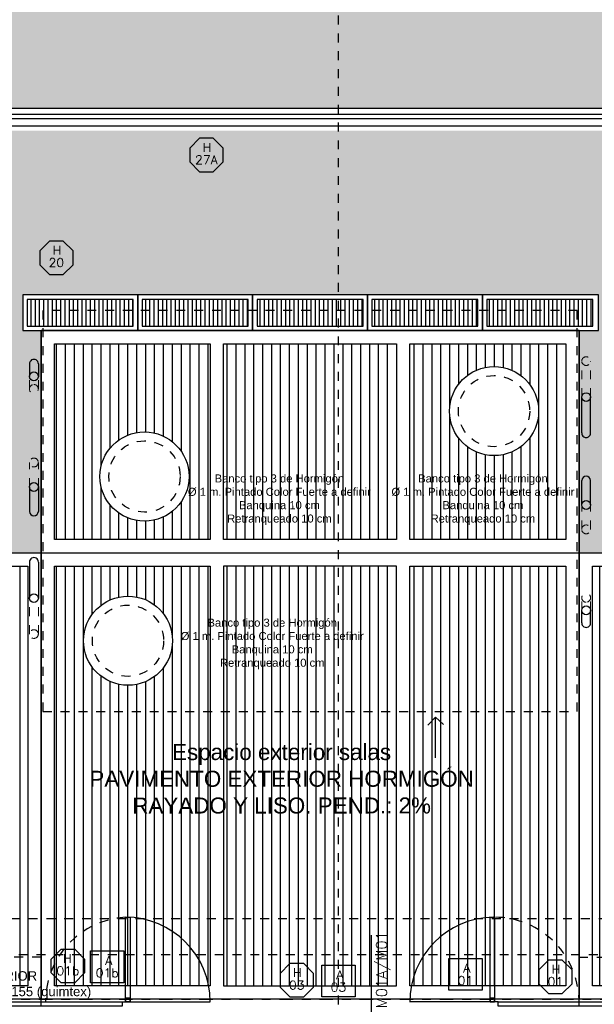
# Model space of a CAD drawing. Header units: metres. Extents: x -4243 to 4656, y 1445 to 4258.
# Tile 15 of 42: x 4466.59 to 4473.04, y 1582.81 to 1593.86. Entities that reach past the tile are written whole.
import ezdxf
from ezdxf.enums import TextEntityAlignment as Align

# ---------------------------------------------------------------- set-up
doc = ezdxf.new("R2010")
doc.units = ezdxf.units.M
doc.header["$LTSCALE"] = 0.3
for name, pattern in [('ACAD_ISO12W100', [21, 12, -3, 0, -3, 0, -3]), ('DASHDOT', [1, 0.5, -0.25, 0, -0.25]), ('RAYITAS', [0.375, 0.25, -0.125])]:
    doc.linetypes.add(name, pattern=pattern)
for name, color, linetype in [('0 notas JP', 4, 'Continuous'), ('A EQUIPAMIENTO', 4, 'Continuous'), ('A HERRERÍA', 4, 'Continuous'), ('A HORMIGON', 6, 'Continuous'), ('A MURO VISTO', 2, 'Continuous'), ('A PAVIMENTO', 253, 'Continuous'), ('A PROYEECIÓN CUBIERTA', 242, 'Continuous'), ('A-ALBA-1', 1, 'Continuous'), ('Alb_MURO', 1, 'Continuous'), ('LÍMITE PADRÓN_RETIROS', 241, 'Continuous'), ('TXT', 3, 'Continuous'), ('TXT COTA', 3, 'Continuous'), ('TXT PLANILLAS', 3, 'Continuous'), ('TXT TERMINACIONES', 3, 'Continuous')]:
    doc.layers.add(name, color=color, linetype=linetype)
doc.layers.add('04 gris', color=252, linetype='Continuous', lineweight=13)
doc.layers.add('A_PAVIMENTO EXT_', color=254, linetype='Continuous', lineweight=9)
doc.styles.add('ROMANS', font='romans', dxfattribs={"height": 2})
doc.styles.add('Tahoma', font='tahoma.ttf')
doc.styles.add('TXT-ANOT', font='arial.ttf')
pattern_1 = [(90, (4470.82353, 1588.03037), (-0.1, 9e-17), [])]
pattern_2 = [(90, (4464.30857, 1583.02022), (-0.1, 9e-17), [])]
pattern_3 = [(90, (4472.72353, 1587.73037), (-0.1, 9e-17), [])]

# ---------------------------------------------------------------- blocks, each defined once
blk = doc.blocks.new('*U518')
at = {"color": 0, "linetype": 'ByBlock'}
blk.add_lwpolyline([(-0.287, -0.195), (0.287, -0.195), (0.287, 0.354), (-0.287, 0.354)], close=True, dxfattribs=at)
at = {"color": 0, "linetype": 'ByBlock', "style": 'ROMANS', "width": 1.1}
blk.add_text('A', height=0.15, dxfattribs=at).set_placement((-0.088, 0.112))
at = {"color": 0, "linetype": 'ByBlock', "style": 'ROMANS', "width": 1.05}
blk.add_attdef('NRO', text='', height=0.15, dxfattribs=at).set_placement((0, -0.027), align=Align.MIDDLE)
blk = doc.blocks.new('*U519')
at = {"color": 0, "linetype": 'ByBlock', "ltscale": 0.1}
blk.add_lwpolyline([(0, 0.344), (0.119, 0.344), (0.288, 0.175), (0.288, -0.064), (0.119, -0.233), (0, -0.233), (-0.119, -0.233), (-0.288, -0.064), (-0.288, 0.175), (-0.119, 0.344)], close=True, dxfattribs=at)
at = {"color": 0, "style": 'ROMANS', "width": 1.1}
blk.add_text('H', height=0.15, dxfattribs=at).set_placement((-0.088, 0.112))
at = {"color": 0, "linetype": 'ByBlock', "style": 'ROMANS', "width": 1.05}
blk.add_attdef('NRO', text='', height=0.15, dxfattribs=at).set_placement((0, -0.027), align=Align.MIDDLE)
blk = doc.blocks.new('TIPOS_GRAL1')
at = {"color": 0, "linetype": 'ByBlock', "ltscale": 0.5}
blk.add_lwpolyline([(-0.287, -0.195), (0.287, -0.195), (0.287, 0.354), (-0.287, 0.354)], close=True, dxfattribs=at)
at = {"color": 0, "linetype": 'ByBlock', "style": 'ROMANS', "width": 1.1}
blk.add_text('A', height=0.15, dxfattribs=at).set_placement((-0.088, 0.112))
at = {"color": 0, "linetype": 'ByBlock', "style": 'ROMANS', "width": 1.05}
blk.add_attdef('NRO', text='', height=0.15, dxfattribs=at).set_placement((0, -0.027), align=Align.MIDDLE)
blk = doc.blocks.new('TIPOS_GRAL2')
at = {"color": 0, "linetype": 'ByBlock', "ltscale": 0.5}
blk.add_lwpolyline([(0, 0.344), (0.119, 0.344), (0.288, 0.175), (0.288, -0.064), (0.119, -0.233), (0, -0.233), (-0.119, -0.233), (-0.288, -0.064), (-0.288, 0.175), (-0.119, 0.344)], close=True, dxfattribs=at)
at = {"color": 0, "style": 'ROMANS', "width": 1.1}
blk.add_text('H', height=0.15, dxfattribs=at).set_placement((-0.088, 0.112))
at = {"color": 0, "linetype": 'ByBlock', "style": 'ROMANS', "width": 1.05}
blk.add_attdef('NRO', text='', height=0.15, dxfattribs=at).set_placement((0, -0.027), align=Align.MIDDLE)
blk = doc.blocks.new('alero exterior')
at = {"layer": '04 gris', "linetype": 'RAYITAS', "ltscale": 0.2}
for p, q in [((4531.264, 1591.994), (4531.264, 1592.398)), ((4531.364, 1591.994), (4531.364, 1592.398)), ((4525.064, 1592.085), (4525.064, 1592.226)), ((4525.164, 1592.085), (4525.164, 1592.226)), ((4525.064, 1590.985), (4525.064, 1591.26)), ((4525.164, 1590.985), (4525.164, 1591.26)), ((4531.264, 1590.509), (4531.264, 1590.783)), ((4531.364, 1590.509), (4531.364, 1590.783)), ((4525.064, 1589.334), (4525.064, 1589.737)), ((4525.164, 1589.334), (4525.164, 1589.737)), ((4531.264, 1589.6), (4531.264, 1589.741)), ((4531.364, 1589.6), (4531.364, 1589.741))]:
    blk.add_line(p, q, dxfattribs=at)
for centre, major_axis, ratio in [((4531.314, 1592.398), (-0.05, 0), 0.979215), ((4525.114, 1592.085), (0, 0.0502), 0.996202), ((4525.114, 1592.085), (0, 0.0502), 0.996202), ((4525.114, 1592.085), (0, 0.0502), 0.996202), ((4525.114, 1592.085), (0, 0.0502), 0.996202), ((4525.114, 1591.26), (0.05, 0), 0.990556), ((4531.314, 1590.509), (-0.05, 0), 0.990556), ((4531.314, 1589.741), (0, -0.0502), 0.996202), ((4525.114, 1589.334), (0.05, 0), 0.979215)]:
    blk.add_ellipse(centre, major_axis=major_axis, ratio=ratio, dxfattribs=at)
at = {"layer": 'A HERRERÍA'}
for p, q in [((4525.064, 1592.367), (4525.064, 1592.226)), ((4525.164, 1592.367), (4525.164, 1592.226)), ((4531.264, 1591.591), (4531.264, 1591.994)), ((4531.364, 1591.591), (4531.364, 1591.994)), ((4525.064, 1590.985), (4525.064, 1590.71)), ((4525.164, 1590.985), (4525.164, 1590.71)), ((4531.264, 1590.783), (4531.264, 1591.058)), ((4531.364, 1590.783), (4531.364, 1591.058)), ((4525.064, 1590.141), (4525.064, 1589.737)), ((4525.164, 1590.141), (4525.164, 1589.737)), ((4531.264, 1589.459), (4531.264, 1589.6)), ((4531.364, 1589.459), (4531.364, 1589.6))]:
    blk.add_line(p, q, dxfattribs=at)
for centre, major_axis, ratio, start_param, end_param in [((4525.114, 1592.367), (0, 0.0502), 0.996202, 4.712389, 7.853982), ((4531.314, 1591.591), (0, -0.0511), 0.979215, 4.712389, 7.853982), ((4531.314, 1591.058), (-0.05, 0), 0.990556, 3.141593, 6.283185), ((4525.114, 1590.71), (0.05, 0), 0.990556, 3.141593, 6.283185), ((4525.114, 1590.141), (0, 0.0511), 0.979215, 4.712389, 7.853982), ((4531.314, 1589.459), (0, -0.0502), 0.996202, 4.712389, 7.853982)]:
    blk.add_ellipse(centre, major_axis=major_axis, ratio=ratio, start_param=start_param, end_param=end_param, dxfattribs=at)
for centre, major_axis, ratio in [((4525.114, 1592.226), (0, 0.0502), 0.996202), ((4525.114, 1592.226), (0, 0.0502), 0.996202), ((4531.314, 1591.994), (-0.05, 0), 0.979215), ((4525.114, 1590.985), (0.05, 0), 0.990556), ((4531.314, 1590.783), (-0.05, 0), 0.990556), ((4525.114, 1589.737), (0.05, 0), 0.979215), ((4531.314, 1589.6), (0, -0.0502), 0.996202)]:
    blk.add_ellipse(centre, major_axis=major_axis, ratio=ratio, dxfattribs=at)
at = {"layer": 'Alb_MURO', "linetype": 'RAYITAS'}
blk.add_lwpolyline([(4525.214, 1592.966), (4525.214, 1588.466), (4531.214, 1588.466), (4531.214, 1592.966)], close=True, dxfattribs=at)
blk = doc.blocks.new('FLECHA')
at = {"layer": 'TXT', "ltscale": 0.3}
for points in [[(2941.578, 1071.659), (2941.578, 1071.202)], [(2941.486, 1071.286), (2941.578, 1071.202), (2941.661, 1071.293)]]:
    blk.add_lwpolyline(points, dxfattribs=at)
blk = doc.blocks.new('*U590')
at = {"linetype": 'DASHDOT'}
blk.add_line((0, -7.94), (0, -1194.68), dxfattribs=at)
at = {"style": 'Tahoma', "flags": 8}
for tag, p in [('NOMBRE_DE_CORTE_1', (0, 0)), ('NOMBRE_DE_CORTE_2', (0, -1202.62))]:
    blk.add_attdef(tag, text='', height=4, dxfattribs=at).set_placement(p, align=Align.BOTTOM_CENTER)
for tag, p in [('NUMERO_DE_PAGINA_1', (0, -1.59)), ('NUMERO_DE_PAGINA_2', (0, -1204.21))]:
    blk.add_attdef(tag, text='', height=3, dxfattribs=at).set_placement(p, align=Align.TOP_CENTER)
blk = doc.blocks.new('TIPO_MURO')
at = {"linetype": 'Continuous'}
blk.add_line((-1.161, 0), (0, 0), dxfattribs=at)
at = {"style": 'ROMANS', "oblique": 0.1745}
blk.add_attdef('M00', text='', height=0.15, dxfattribs=at).set_placement((-0.606, 0.22), align=Align.TOP_LEFT)
blk = doc.blocks.new('A$C4CB05E78')
at = {"layer": 'TXT PLANILLAS'}
ref = blk.add_blockref('TIPO_MURO', (-3.791, 9.855), dxfattribs=dict(at, xscale=0.8, yscale=0.8, zscale=0.8, rotation=270))
ref.add_attrib('M00', 'M01A/M01', dxfattribs={"layer": '0', "height": 0.12, "rotation": 90, "style": 'ROMANS', "oblique": 0.1745}).set_placement((-3.735, 10.827), align=Align.TOP_RIGHT)
blk = doc.blocks.new('A$C255B2852')
at = {"layer": 'TXT TERMINACIONES', "insert": (-8.351, 10.388), "char_height": 0.105, "attachment_point": 5, "style": 'TXT-ANOT'}
blk.add_mtext_dynamic_manual_height_columns('ANTEPECHO EXTERIOR\\P MONOCAPA GRIS CALCIO K155 (quimtex)', width=3.62963, gutter_width=0.000625, heights=[0], dxfattribs=at)
blk = doc.blocks.new('Terreno aeroparque')
at = {"layer": 'LÍMITE PADRÓN_RETIROS', "linetype": 'DASHDOT'}
for points in [[(-55.633, 0), (8.003, 0)], [(-49.894, -3.51), (-46.341, 0), (0, 0), (1.034, -40.092), (-49.249, -26.985), (-49.894, -3.51)], [(-57.719, -10), (8.261, -10)]]:
    blk.add_lwpolyline(points, dxfattribs=at)

msp = doc.modelspace()

# ---------------------------------------------------------------- hatches: boundary and pattern name
at = {"layer": 'A HERRERÍA'}
h = msp.add_hatch(dxfattribs=at)
h.set_pattern_fill('LINE', color=252, scale=0.015, angle=450)
h.set_pattern_definition([(90, (-95.65688, -2.484974), (-0.047625, 1e-17), [])])
h.paths.add_polyline_path([(4473.04367, 1590.72486), (4471.83857, 1590.72486), (4471.83857, 1590.5997), (4472.77857, 1590.5997), (4472.77857, 1590.42486), (4473.04367, 1590.42486)])
h.paths.add_polyline_path([(4472.77857, 1590.5997), (4471.83857, 1590.5997), (4471.83857, 1590.42486), (4472.77857, 1590.42486)], flags=17)
h.paths.add_polyline_path([(4471.73857, 1590.5997), (4470.54857, 1590.5997), (4470.54857, 1590.42486), (4471.73857, 1590.42486)])
h.paths.add_polyline_path([(4471.73857, 1590.72486), (4470.54857, 1590.72486), (4470.54857, 1590.5997), (4471.73857, 1590.5997)])
h.paths.add_polyline_path([(4470.30883, 1590.72486), (4469.25857, 1590.72486), (4469.25857, 1590.5997), (4470.30883, 1590.5997)])
h.paths.add_polyline_path([(4470.44857, 1590.72486), (4470.30883, 1590.72486), (4470.30883, 1590.5997), (4470.44857, 1590.5997)])
h.paths.add_polyline_path([(4470.44857, 1590.5997), (4470.30883, 1590.5997), (4470.30883, 1590.42486), (4470.44857, 1590.42486)])
h.paths.add_polyline_path([(4470.30883, 1590.5997), (4469.25857, 1590.5997), (4469.25857, 1590.42486), (4470.30883, 1590.42486)])
h.paths.add_polyline_path([(4469.15857, 1590.5997), (4467.96857, 1590.5997), (4467.96857, 1590.42486), (4469.15857, 1590.42486)])
h.paths.add_polyline_path([(4469.15857, 1590.72486), (4467.96857, 1590.72486), (4467.96857, 1590.5997), (4469.15857, 1590.5997)])
h.paths.add_polyline_path([(4467.86857, 1590.72486), (4467.5997, 1590.72486), (4467.5997, 1590.5997), (4467.86857, 1590.5997)])
h.paths.add_polyline_path([(4467.86857, 1590.5997), (4467.5997, 1590.5997), (4467.5997, 1590.42486), (4467.86857, 1590.42486)])
h.paths.add_polyline_path([(4467.5997, 1590.5997), (4466.77857, 1590.5997), (4466.77857, 1590.42486), (4467.5997, 1590.42486)], flags=17)
h.paths.add_polyline_path([(4467.5997, 1590.72486), (4466.67857, 1590.72486), (4466.67857, 1590.42486), (4466.77857, 1590.42486), (4466.77857, 1590.5997), (4467.5997, 1590.5997)])
at = {"layer": 'A PAVIMENTO'}
h = msp.add_hatch(dxfattribs=at)
h.set_pattern_fill('_USER', color=256, scale=0.1, angle=-270, pattern_type=0)
h.set_pattern_definition(pattern_2)
h.paths.add_polyline_path([(4466.98362, 1590.22486), (4468.73353, 1590.22486), (4468.73353, 1588.03037), (4466.98362, 1588.03037)])
edge = h.paths.add_edge_path(flags=16)
edge.add_arc((4467.99473, 1588.73595), 0.5, 0, 360)
h = msp.add_hatch(dxfattribs=at)
h.set_pattern_fill('_USER', color=256, scale=0.1, angle=-270, pattern_type=0)
h.set_pattern_definition(pattern_1)
h.paths.add_polyline_path([(4468.88353, 1590.22486), (4470.82353, 1590.22486), (4470.82353, 1588.03037), (4468.88353, 1588.03037)])
h = msp.add_hatch(dxfattribs=at)
h.set_pattern_fill('_USER', color=256, scale=0.1, angle=-270, pattern_type=0)
h.set_pattern_definition(pattern_3)
h.paths.add_polyline_path([(4470.97353, 1590.22486), (4472.72353, 1590.22486), (4472.72353, 1588.03037), (4470.97353, 1588.03037)])
edge = h.paths.add_edge_path(flags=16)
edge.add_arc((4471.9195, 1589.47021), 0.5, 0, 360)
h = msp.add_hatch(dxfattribs=at)
h.set_pattern_fill('_USER', color=256, scale=0.1, angle=-270, pattern_type=0)
h.set_pattern_definition([(90, (0, 0), (-0.1, 9e-17), [])])
h.paths.add_polyline_path([(4464.60857, 1587.73037), (4466.68362, 1587.73037), (4466.68362, 1583.02029), (4464.60857, 1583.02029)])
h = msp.add_hatch(dxfattribs=at)
h.set_pattern_fill('_USER', color=256, scale=0.1, angle=-270, pattern_type=0)
h.set_pattern_definition(pattern_2)
h.paths.add_polyline_path([(4466.98362, 1587.73037), (4468.73353, 1587.73037), (4468.73353, 1583.01953), (4466.98362, 1583.01953)])
edge = h.paths.add_edge_path(flags=16)
edge.add_arc((4467.80999, 1586.8931), 0.5, 0, 360)
h = msp.add_hatch(dxfattribs=at)
h.set_pattern_fill('_USER', color=256, scale=0.1, angle=-270, pattern_type=0)
h.set_pattern_definition(pattern_1)
h.paths.add_polyline_path([(4468.88353, 1583.01953), (4470.82353, 1583.01953), (4470.82353, 1587.73037), (4468.88353, 1587.73037)])
h = msp.add_hatch(dxfattribs=at)
h.set_pattern_fill('_USER', color=256, scale=0.1, angle=-270, pattern_type=0)
h.set_pattern_definition(pattern_3)
h.paths.add_polyline_path([(4470.97353, 1587.73037), (4472.72353, 1587.73037), (4472.72353, 1583.01953), (4470.97353, 1583.01953)])
h = msp.add_hatch(dxfattribs=at)
h.set_pattern_fill('_USER', color=256, scale=0.1, angle=-270, pattern_type=0)
h.set_pattern_definition(pattern_2)
h.paths.add_polyline_path([(4473.02353, 1587.73037), (4475.04005, 1587.73037), (4475.04005, 1583.01953), (4473.02353, 1583.01953)])
at = {"layer": 'A_PAVIMENTO EXT_'}
h = msp.add_hatch(dxfattribs=at)
h.set_pattern_fill('AR-CONC', color=252, scale=0.004)
h.paths.add_polyline_path([(4496.09424, 1593.87762), (4495.98234, 1593.87762), (4495.98234, 1594.44194), (4462.23328, 1594.44194), (4462.23331, 1592.86925), (4496.0942, 1592.86815)])
h.paths.add_polyline_path([(4462.22718, 1595.74681), (4462.22701, 1595.04194), (4495.98234, 1595.04194), (4495.98234, 1595.67213), (4496.09414, 1595.67213), (4496.094, 1595.78637)])
h.paths.add_polyline_path([(4499.12626, 1595.04194), (4502.65465, 1595.04194), (4502.65465, 1595.48894), (4499.12626, 1595.48894)])
h.paths.add_polyline_path([(4499.12626, 1594.44194), (4502.65465, 1594.44194), (4502.65465, 1593.98894), (4499.12626, 1593.98894)])
h.paths.add_polyline_path([(4498.8399, 1595.78896), (4498.83991, 1595.67213), (4499.12626, 1595.67213), (4499.12626, 1595.48894), (4502.65446, 1595.4892), (4502.65443, 1595.78938)])
h.paths.add_polyline_path([(4502.65457, 1593.98894), (4499.12626, 1593.98894), (4499.12626, 1593.87762), (4498.84001, 1593.8776), (4498.8399, 1592.86893), (4502.65465, 1592.86921)])
h = msp.add_hatch(dxfattribs=at)
h.set_pattern_fill('AR-CONC', color=252, scale=0.004)
h.set_pattern_definition([(50, (-4e-07, -0.05155), (0.728738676, -0.06375634), [0.0762, -0.8382]), (355, (-4e-07, -0.05155), (-0.14097369, 0.76422738), [0.06096, -0.67056234]), (100.451445, (0.0607, -0.0569), (0.58776499, 0.70047101), [0.06476004, -0.71236098]), (46.1842, (-4e-07, 0.15165), (1.08431616, -0.16816931), [0.1143, -1.2573]), (96.635558, (0.0904, 0.1376), (0.94961654, 0.9897045), [0.0971401, -1.06854243]), (351.18415, (-4e-07, 0.1516), (0.94961654, 0.9897045), [0.09143987, -1.00583893]), (21, (0.1016, 0.10085), (0.606457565, -0.40906079), [0.0762, -0.8382]), (326, (0.1016, 0.10085), (0.24720811, 0.73675186), [0.06096, -0.67056]), (71.451445, (0.15214, 0.06676), (0.85366568, 0.32769108), [0.06476004, -0.71235975]), (37.5, (-4e-07, -0.05155), (0.012354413, 0.338220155), [0, -0.662432, 0, -0.68072, 0, -0.6731]), (7.5, (-4e-07, -0.05155), (0.26727865, 0.4007223), [0, -0.388112, 0, -0.647192, 0, -0.25654]), (327.5, (-0.22657, -0.05155), (0.54236238, -0.022914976), [0, -0.254, 0, -0.79248, 0, -1.05156]), (317.5, (-0.32817, -0.05155), (0.592516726, 0.101705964), [0, -0.3302, 0, -0.526288, 0, -0.74676])])
h.paths.add_polyline_path([(4496.09429, 1592.61769), (4462.48328, 1592.61769), (4462.48329, 1589.66294), (4462.13353, 1589.66294), (4462.13353, 1587.88037), (4466.83362, 1587.88037), (4466.83362, 1590.37486), (4466.62857, 1590.37486), (4466.62857, 1590.77486), (4473.09367, 1590.77486), (4473.09367, 1590.37061), (4472.87353, 1590.37486), (4472.87353, 1587.88037), (4495.14429, 1587.88037), (4495.14429, 1588.93037), (4496.09429, 1588.93037)])
h.paths.add_polyline_path([(4499.509, 1564.50869), (4485.37438, 1564.50869), (4485.37438, 1566.38925), (4462.0832, 1566.4408), (4462.0832, 1563.85423), (4499.65796, 1558.70844)])
h.paths.add_polyline_path([(4459.13117, 1591.51449), (4456.0512, 1591.51449), (4456.0512, 1593.93894), (4459.13117, 1593.93894)])
h.paths.add_polyline_path([(4456.20119, 1568.78922), (4458.9812, 1568.78922), (4458.9812, 1572.14516), (4458.68118, 1572.14516), (4458.6812, 1575.70266), (4458.98119, 1575.70266), (4458.98119, 1579.26016), (4458.68118, 1579.26016), (4458.6812, 1582.86922), (4458.98119, 1582.86922), (4458.9812, 1587.67882), (4456.20119, 1587.67882)])
h.paths.add_polyline_path([(4456.23049, 1568.48766), (4458.98119, 1568.48766), (4458.98119, 1567.88932), (4456.23049, 1567.88932)])

# ---------------------------------------------------------------- linework, layer by layer
at = {"layer": 'A EQUIPAMIENTO'}
for centre in [(4471.9195, 1589.47021), (4467.99473, 1588.73595), (4467.80999, 1586.8931)]:
    msp.add_circle(centre, 0.5, dxfattribs=at)
at = {"layer": 'A EQUIPAMIENTO', "color": 251, "linetype": 'RAYITAS', "ltscale": 0.1}
for centre in [(4471.9195, 1589.47021), (4467.99473, 1588.73595), (4467.80999, 1586.8931)]:
    msp.add_circle(centre, 0.4, dxfattribs=at)
at = {"layer": 'A HERRERÍA'}
for points in [[(4496.09429, 1592.79924), (4462.3845, 1592.79924)], [(4496.09429, 1592.74924), (4462.3845, 1592.74924)], [(4496.19429, 1592.66924), (4462.2845, 1592.66924)]]:
    msp.add_lwpolyline(points, dxfattribs=at)
at = {"layer": 'A HERRERÍA', "color": 252}
for points in [[(4466.62857, 1590.37486), (4467.91857, 1590.37486), (4467.91857, 1590.77486), (4466.62857, 1590.77486)], [(4467.91857, 1590.37486), (4469.20857, 1590.37486), (4469.20857, 1590.77486), (4467.91857, 1590.77486)], [(4469.20857, 1590.37486), (4470.49857, 1590.37486), (4470.49857, 1590.77486), (4469.20857, 1590.77486)], [(4470.49857, 1590.37486), (4471.78857, 1590.37486), (4471.78857, 1590.77486), (4470.49857, 1590.77486)], [(4466.67857, 1590.42486), (4467.86857, 1590.42486), (4467.86857, 1590.72486), (4466.67857, 1590.72486)], [(4467.96857, 1590.42486), (4469.15857, 1590.42486), (4469.15857, 1590.72486), (4467.96857, 1590.72486)], [(4469.25857, 1590.42486), (4470.44857, 1590.42486), (4470.44857, 1590.72486), (4469.25857, 1590.72486)], [(4470.54857, 1590.42486), (4471.73857, 1590.42486), (4471.73857, 1590.72486), (4470.54857, 1590.72486)], [(4471.83857, 1590.42486), (4473.02857, 1590.42486), (4473.02857, 1590.72486), (4471.83857, 1590.72486)]]:
    msp.add_lwpolyline(points, close=True, dxfattribs=at)
at = {"layer": 'A HERRERÍA'}
for points in [[(4467.83335, 1582.83922), (4467.78357, 1582.83922), (4467.78357, 1583.78918), (4467.83335, 1583.78918)], [(4471.9246, 1582.83922), (4471.87483, 1582.83922), (4471.87483, 1583.78918), (4471.9246, 1583.78918)], [(4467.74263, 1582.78921), (4462.38353, 1582.78921), (4462.38353, 1582.83922), (4467.74263, 1582.83922)], [(4467.78357, 1582.83922), (4467.83335, 1582.83922), (4467.83335, 1582.87901), (4467.78357, 1582.87901)], [(4471.87483, 1582.83922), (4471.9246, 1582.83922), (4471.9246, 1582.87901), (4471.87483, 1582.87901)], [(4480.43246, 1582.78921), (4471.96442, 1582.78921), (4471.96442, 1582.83921), (4480.43246, 1582.83921)]]:
    msp.add_lwpolyline(points, close=True, dxfattribs=at)
at = {"layer": 'A HERRERÍA', "color": 8, "linetype": 'RAYITAS'}
for centre, radius, start, end in [((4467.83546, 1582.83852), 0.95207, 93.124079, 179.957981), ((4471.9236, 1582.83924), 0.94994, 358.49058, 89.939751)]:
    msp.add_arc(centre, radius, start, end, dxfattribs=at)
at = {"layer": 'A HERRERÍA'}
for centre, radius, start, end in [((4467.78357, 1582.83921), 0.94996, 0.000008, 90.000002), ((4471.92353, 1582.83922), 0.95001, 90.603238, 180.301403)]:
    msp.add_arc(centre, radius, start, end, dxfattribs=at)
at = {"layer": 'A HORMIGON'}
msp.add_line((4462.2845, 1592.86924), (4496.19429, 1592.86924), dxfattribs=at)
at = {"layer": 'A MURO VISTO', "linetype": 'RAYITAS'}
for points in [[(4466.83362, 1582.58921), (4466.83362, 1583.33921), (4462.38353, 1583.33921), (4462.38353, 1582.83922)], [(4472.87353, 1582.58921), (4472.87353, 1583.33922), (4479.52335, 1583.33922), (4479.52343, 1582.53922)]]:
    msp.add_lwpolyline(points, dxfattribs=at)
at = {"layer": 'A PAVIMENTO'}
msp.add_line((4462.0832, 1587.88037), (4496.19429, 1587.88037), dxfattribs=at)
for points in [[(4471.78857, 1590.37486), (4473.09367, 1590.37486), (4473.09367, 1590.77486), (4471.78857, 1590.77486)], [(4466.98362, 1590.22486), (4468.73353, 1590.22486), (4468.73353, 1588.03037), (4466.98362, 1588.03037)], [(4468.88353, 1590.22486), (4470.82353, 1590.22486), (4470.82353, 1588.03037), (4468.88353, 1588.03037)], [(4470.97353, 1590.22486), (4472.72353, 1590.22486), (4472.72353, 1588.03037), (4470.97353, 1588.03037)], [(4464.45857, 1587.88037), (4466.83362, 1587.88037), (4466.83362, 1582.87029), (4464.45857, 1582.87029)], [(4464.60857, 1587.73037), (4466.68362, 1587.73037), (4466.68362, 1583.02029), (4464.60857, 1583.02029)], [(4466.98362, 1587.73037), (4468.73353, 1587.73037), (4468.73353, 1583.01953), (4466.98362, 1583.01953)], [(4468.88353, 1583.01953), (4470.82353, 1583.01953), (4470.82353, 1587.73037), (4468.88353, 1587.73037)], [(4470.97353, 1587.73037), (4472.72353, 1587.73037), (4472.72353, 1583.01953), (4470.97353, 1583.01953)], [(4473.02353, 1587.73037), (4475.04005, 1587.73037), (4475.04005, 1583.01953), (4473.02353, 1583.01953)]]:
    msp.add_lwpolyline(points, close=True, dxfattribs=at)
for points in [[(4467.74263, 1582.83922), (4468.73353, 1582.83921)], [(4471.96442, 1582.83921), (4470.97353, 1582.83922)]]:
    msp.add_lwpolyline(points, dxfattribs=at)
at = {"layer": 'A PROYEECIÓN CUBIERTA', "linetype": 'RAYITAS'}
for points in [[(4495.79435, 1582.84357), (4495.79423, 1583.76953), (4462.38353, 1583.76953), (4462.38353, 1582.86921)], [(4496.39429, 1583.36921), (4496.39429, 1571.95095), (4493.81427, 1571.95095), (4493.81427, 1568.33925), (4481.11624, 1568.33925), (4481.11624, 1571.33922), (4472.51904, 1571.33922), (4472.51904, 1568.33925), (4462.88353, 1568.33925), (4462.87445, 1572.19672), (4461.7833, 1572.19672), (4461.7833, 1583.36921), (4496.39429, 1583.36921)]]:
    msp.add_lwpolyline(points, dxfattribs=at)
at = {"layer": 'A-ALBA-1'}
for points in [[(4462.0833, 1587.87998), (4466.83362, 1587.87998), (4466.83362, 1590.37486), (4472.87353, 1590.37486), (4472.87353, 1587.88037), (4496.19429, 1587.88037), (4496.19429, 1582.86953), (4462.0833, 1582.86921)], [(4466.83362, 1587.88037), (4472.87353, 1587.88037), (4472.87353, 1590.37486), (4466.83362, 1590.37486)], [(4466.83362, 1587.88037), (4472.87353, 1587.88037), (4472.87353, 1582.86953), (4466.83362, 1582.86953)], [(4472.87353, 1587.88037), (4479.52335, 1587.88037), (4479.52335, 1582.86953), (4472.87353, 1582.86953)]]:
    msp.add_lwpolyline(points, close=True, dxfattribs=at)

# ---------------------------------------------------------------- block references
msp.add_blockref('Terreno aeroparque', (4498.87958, 1592.86924))
at = {"layer": '0 notas JP', "linetype": 'ACAD_ISO12W100', "xscale": -0.035, "yscale": 0.035, "zscale": 0.035}
msp.add_blockref('*U590', (4470.16784, 1600.38723), dxfattribs=at)
at = {"layer": 'A HERRERÍA'}
msp.add_blockref('A$C4CB05E78', (4474.33197, 1572.80412), dxfattribs=at)
at = {"layer": 'A HERRERÍA', "rotation": 359.9999999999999}
msp.add_blockref('A$C255B2852', (4474.28904, 1572.63922), dxfattribs=at)
at = {"layer": 'TXT COTA'}
msp.add_blockref('alero exterior', (-58.36064, -2.36617), dxfattribs=at)
at = {"layer": 'TXT COTA', "rotation": 179.9999999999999}
msp.add_blockref('FLECHA', (7412.8387, 2657.2377), dxfattribs=at)
at = {"layer": 'TXT PLANILLAS', "extrusion": (0, 0, -1)}
ref = msp.add_blockref('*U519', (-4468.68962, 1592.30931), dxfattribs=dict(at, xscale=0.65, yscale=0.65, zscale=-0.65))
ref.add_attrib('NRO', '27A', dxfattribs={"layer": '0', "color": 0, "linetype": 'ByBlock', "ltscale": 0.5, "height": 0.0975, "rotation": 180, "style": 'ROMANS', "text_generation_flag": 6, "width": 1.05}).set_placement((4468.68962, 1592.2917), align=Align.MIDDLE)
at = {"layer": 'TXT PLANILLAS'}
ref = msp.add_blockref('*U519', (4467.00549, 1591.15445), dxfattribs=dict(at, xscale=-0.6499999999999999, yscale=0.6499999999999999, zscale=0.6499999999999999))
ref.add_attrib('NRO', '20', dxfattribs={"layer": '0', "color": 0, "linetype": 'ByBlock', "height": 0.0975, "style": 'ROMANS', "width": 1.05}).set_placement((4467.00549, 1591.13685), align=Align.MIDDLE)
at = {"layer": 'TXT PLANILLAS', "xscale": 0.65, "yscale": 0.65, "zscale": 0.65}
msp.add_blockref('*U519', (4467.13523, 1583.2054), dxfattribs=at).add_auto_attribs({'NRO': '01b'})
at = {"layer": 'TXT PLANILLAS'}
ref = msp.add_blockref('*U518', (4467.57702, 1583.181), dxfattribs=dict(at, xscale=-0.65, yscale=0.65, zscale=0.65))
ref.add_attrib('NRO', '01b', dxfattribs={"layer": '0', "color": 0, "linetype": 'ByBlock', "height": 0.0975, "style": 'ROMANS', "width": 1.05}).set_placement((4467.57702, 1583.16339), align=Align.MIDDLE)
ref = msp.add_blockref('TIPOS_GRAL2', (4469.70515, 1583.04551), dxfattribs=dict(at, xscale=-0.65, yscale=0.65, zscale=0.65))
ref.add_attrib('NRO', '03', dxfattribs={"layer": '0', "color": 0, "linetype": 'ByBlock', "height": 0.0975, "style": 'ROMANS', "width": 1.05}).set_placement((4469.70515, 1583.0279), align=Align.MIDDLE)
at = {"layer": 'TXT PLANILLAS', "extrusion": (0, 0, -1)}
ref = msp.add_blockref('TIPOS_GRAL1', (-4470.1727, 1583.02109), dxfattribs=dict(at, xscale=0.65, yscale=0.65, zscale=-0.65))
ref.add_attrib('NRO', '03', dxfattribs={"layer": '0', "color": 0, "linetype": 'ByBlock', "ltscale": 0.5, "height": 0.0975, "rotation": 180, "style": 'ROMANS', "text_generation_flag": 6, "width": 1.05}).set_placement((4470.1727, 1583.00348), align=Align.MIDDLE)
at = {"layer": 'TXT PLANILLAS'}
ref = msp.add_blockref('*U518', (4471.59873, 1583.09538), dxfattribs=dict(at, xscale=-0.65, yscale=0.65, zscale=0.65))
ref.add_attrib('NRO', '01', dxfattribs={"layer": '0', "color": 0, "linetype": 'ByBlock', "height": 0.0975, "style": 'ROMANS', "width": 1.05}).set_placement((4471.59873, 1583.07777), align=Align.MIDDLE)
ref = msp.add_blockref('*U519', (4472.60796, 1583.08378), dxfattribs=dict(at, xscale=-0.65, yscale=0.65, zscale=0.65))
ref.add_attrib('NRO', '01', dxfattribs={"layer": '0', "color": 0, "linetype": 'ByBlock', "height": 0.0975, "style": 'ROMANS', "width": 1.05}).set_placement((4472.60796, 1583.06617), align=Align.MIDDLE)

# ---------------------------------------------------------------- texts
at = {"layer": 'TXT', "ltscale": 0.3, "attachment_point": 5, "rotation": 0.011622, "style": 'TXT-ANOT'}
for s, insert, char_height, width in [('Banco tipo 3 de Hormigón \\P%%C 1 m. Pintado Color Fuerte a definir\\PBanquina 10 cm\\PRetranqueado 10 cm', (4469.50943, 1588.47602), 0.09, 2.8316274), ('Banco tipo 3 de Hormigón \\P%%C 1 m. Pintado Color Fuerte a definir\\PBanquina 10 cm\\PRetranqueado 10 cm', (4471.79429, 1588.47602), 0.09, 2.8316274), ('Banco tipo 3 de Hormigón \\P%%C 1 m. Pintado Color Fuerte a definir\\PBanquina 10 cm\\PRetranqueado 10 cm', (4469.42892, 1586.85728), 0.09, 2.8316274), ('Espacio exterior salas\\PPAVIMENTO EXTERIOR HORMIGÓN RAYADO Y LISO. PEND.: 2%', (4469.53438, 1585.3421), 0.18, 4.6069722)]:
    msp.add_mtext(s, dxfattribs=dict(at, insert=insert, char_height=char_height, width=width))

doc.saveas('drawing.dxf')
